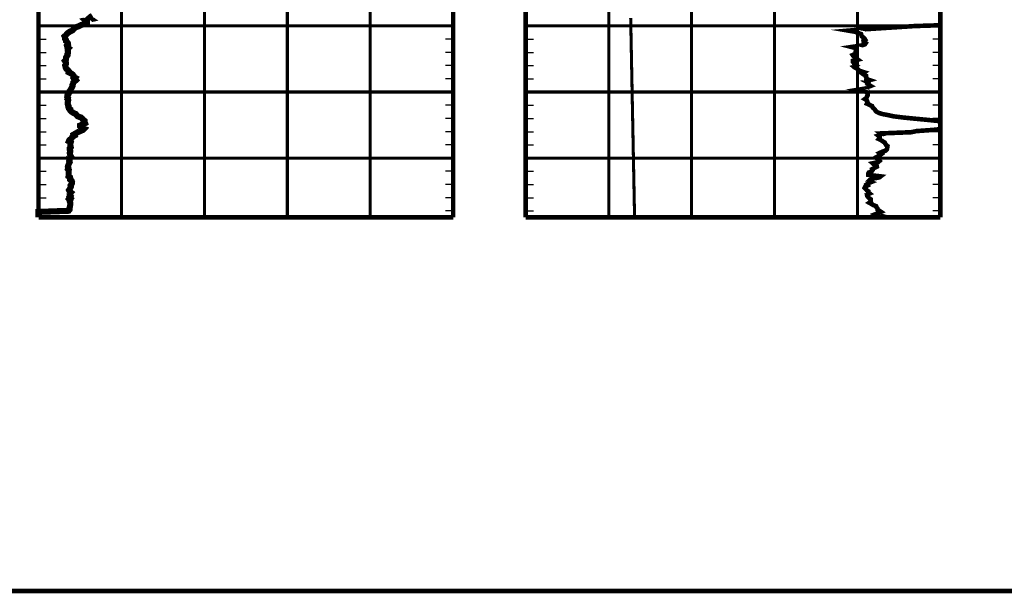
# Model space of a CAD drawing. Extents: x 83 to 619, y 53 to 229.
# Tile 2 of 14: x 128 to 202, y 53 to 96. Entities that reach past the tile are written whole.
import ezdxf

# ---------------------------------------------------------------- set-up
doc = ezdxf.new("R2010")
doc.units = 0
doc.header["$MEASUREMENT"] = 0
for name, pattern in [('DASH', [0.12, 0.08, -0.04]), ('DOT', [0.04, 0, -0.04]), ('SOLID', [0])]:
    doc.linetypes.add(name, pattern=pattern)
doc.layers.get('0').update_dxf_attribs({"linetype": 'SOLID'})

msp = doc.modelspace()

# ---------------------------------------------------------------- linework, layer by layer
at = {"color": 7, "linetype": 'SOLID', "const_width": 0.347}
for points in [[(83.094, 52.748), (317.576, 52.748), (317.576, 228.898), (83.094, 228.898), (83.094, 52.748)], [(83.094, 52.748), (317.576, 52.748), (317.576, 228.898), (83.094, 228.898), (83.094, 52.748)], [(83.094, 52.748), (317.576, 52.748), (317.576, 228.898), (83.094, 228.898), (83.094, 52.748)], [(83.094, 52.748), (317.576, 52.748), (317.576, 228.898), (83.094, 228.898), (83.094, 52.748)], [(83.094, 52.748), (317.576, 52.748), (317.576, 228.898), (83.094, 228.898), (83.094, 52.748)], [(83.094, 52.748), (317.576, 52.748), (317.576, 228.898), (83.094, 228.898), (83.094, 52.748)], [(83.094, 52.748), (317.576, 52.748), (317.576, 228.898), (83.094, 228.898), (83.094, 52.748)], [(83.094, 52.748), (317.576, 52.748), (317.576, 228.898), (83.094, 228.898), (83.094, 52.748)], [(83.094, 52.748), (317.576, 52.748), (317.576, 228.898), (83.094, 228.898), (83.094, 52.748)], [(83.094, 52.748), (317.576, 52.748), (317.576, 228.898), (83.094, 228.898), (83.094, 52.748)], [(83.094, 52.748), (317.576, 52.748), (317.576, 228.898), (83.094, 228.898), (83.094, 52.748)], [(83.094, 52.748), (317.576, 52.748), (317.576, 228.898), (83.094, 228.898), (83.094, 52.748)], [(83.094, 52.748), (317.576, 52.748), (317.576, 228.898), (83.094, 228.898), (83.094, 52.748)], [(83.094, 52.748), (317.576, 52.748), (317.576, 228.898), (83.094, 228.898), (83.094, 52.748)], [(83.094, 52.748), (317.576, 52.748), (317.576, 228.898), (83.094, 228.898), (83.094, 52.748)], [(83.094, 52.748), (317.576, 52.748), (317.576, 228.898), (83.094, 228.898), (83.094, 52.748)], [(83.094, 52.748), (317.576, 52.748), (317.576, 228.898), (83.094, 228.898), (83.094, 52.748)], [(83.094, 52.748), (317.576, 52.748), (317.576, 228.898), (83.094, 228.898), (83.094, 52.748)], [(83.094, 52.748), (317.576, 52.748), (317.576, 228.898), (83.094, 228.898), (83.094, 52.748)], [(83.094, 52.748), (317.576, 52.748), (317.576, 228.898), (83.094, 228.898), (83.094, 52.748)], [(83.094, 52.748), (317.576, 52.748), (317.576, 228.898), (83.094, 228.898), (83.094, 52.748)], [(83.094, 52.748), (317.576, 52.748), (317.576, 228.898), (83.094, 228.898), (83.094, 52.748)], [(129.251, 185.582), (129.251, 81.083)], [(160.67, 185.582), (160.67, 81.083)], [(166.168, 185.582), (166.168, 81.083)], [(166.168, 185.582), (166.168, 81.083)], [(197.586, 185.582), (197.586, 81.083)], [(197.586, 185.582), (197.586, 81.083)], [(129.251, 81.083), (160.67, 81.083)], [(166.168, 81.083), (197.586, 81.083)], [(166.168, 81.083), (197.586, 81.083)]]:
    msp.add_lwpolyline(points, dxfattribs=at)
at = {"color": 8, "linetype": 'DOT', "const_width": 0.231}
for points in [[(135.535, 185.582), (135.535, 81.083)], [(141.819, 185.582), (141.819, 81.083)], [(148.102, 185.582), (148.102, 81.083)], [(154.386, 185.582), (154.386, 81.083)], [(172.451, 185.582), (172.451, 81.083)], [(178.735, 185.582), (178.735, 81.083)], [(185.019, 185.582), (185.019, 81.083)], [(191.302, 185.582), (191.302, 81.083)], [(129.251, 95.607), (160.67, 95.607)], [(160.67, 95.607), (129.251, 95.607)], [(166.168, 95.607), (197.586, 95.607)], [(197.586, 95.607), (166.168, 95.607)], [(166.168, 95.607), (197.586, 95.607)], [(197.586, 95.607), (166.168, 95.607)], [(129.251, 90.595), (160.67, 90.595)], [(160.67, 90.595), (129.251, 90.595)], [(166.168, 90.595), (197.586, 90.595)], [(197.586, 90.595), (166.168, 90.595)], [(166.168, 90.595), (197.586, 90.595)], [(197.586, 90.595), (166.168, 90.595)], [(129.251, 85.583), (160.67, 85.583)], [(160.67, 85.583), (129.251, 85.583)], [(166.168, 85.583), (197.586, 85.583)], [(197.586, 85.583), (166.168, 85.583)], [(166.168, 85.583), (197.586, 85.583)], [(197.586, 85.583), (166.168, 85.583)]]:
    msp.add_lwpolyline(points, dxfattribs=at)
at = {"color": 96, "linetype": 'SOLID', "const_width": 0.462}
msp.add_lwpolyline([(133.336, 96.383), (133.198, 96.296), (133.097, 96.209), (133.223, 96.121), (132.82, 96.034), (132.921, 95.948), (132.921, 95.861), (132.802, 95.774), (132.506, 95.688), (132.337, 95.599), (132.092, 95.513), (131.96, 95.425), (131.884, 95.339), (131.796, 95.252), (131.62, 95.166), (131.488, 95.078), (131.394, 94.991), (131.325, 94.905), (131.224, 94.819), (131.262, 94.731), (131.256, 94.644), (131.325, 94.557), (131.325, 94.472), (131.413, 94.386), (131.476, 94.298), (131.488, 94.21), (131.4, 94.123), (131.432, 94.01), (131.532, 93.926), (131.457, 93.839), (131.457, 93.751), (131.488, 93.663), (131.488, 93.575), (131.444, 93.489), (131.457, 93.402), (131.4, 93.314), (131.344, 93.227), (131.338, 93.14), (131.325, 93.051), (131.25, 92.963), (131.312, 92.875), (131.338, 92.789), (131.325, 92.703), (131.268, 92.615), (131.294, 92.529), (131.312, 92.442), (131.356, 92.356), (131.463, 92.269), (131.545, 92.181), (131.532, 92.096), (131.715, 92.01), (131.84, 91.923), (131.903, 91.836), (131.891, 91.748), (132.048, 91.663), (131.991, 91.576), (132.079, 91.49), (131.985, 91.402), (131.884, 91.315), (131.872, 91.228), (131.828, 91.142), (131.834, 91.056), (131.796, 90.969), (131.74, 90.881), (131.683, 90.765), (131.62, 90.678), (131.62, 90.59), (131.507, 90.502), (131.501, 90.413), (131.432, 90.324), (131.426, 90.237), (131.482, 90.149), (131.444, 90.061), (131.501, 89.973), (131.488, 89.885), (131.457, 89.797), (131.47, 89.71), (131.476, 89.623), (131.532, 89.535), (131.52, 89.449), (131.545, 89.362), (131.664, 89.275), (131.664, 89.19), (131.752, 89.101), (131.884, 89.014), (132.079, 88.926), (132.136, 88.839), (132.217, 88.752), (132.469, 88.665), (132.569, 88.579), (132.619, 88.491), (132.745, 88.405), (132.745, 88.32), (132.777, 88.234), (132.594, 88.148), (132.406, 88.061), (132.406, 87.975), (132.475, 87.89), (132.695, 87.805), (132.613, 87.72), (132.418, 87.631), (132.224, 87.547), (132.066, 87.454), (131.928, 87.375), (131.972, 87.288), (131.815, 87.201), (131.771, 87.112), (131.683, 87.027), (131.583, 86.939), (131.545, 86.851), (131.689, 86.763), (131.664, 86.673), (131.664, 86.586), (131.677, 86.498), (131.696, 86.41), (131.608, 86.322), (131.608, 86.235), (131.652, 86.148), (131.652, 86.06), (131.62, 85.973), (131.633, 85.885), (131.652, 85.797), (131.708, 85.709), (131.595, 85.621), (131.62, 85.535), (131.62, 85.449), (131.576, 85.363), (131.608, 85.277), (131.564, 85.19), (131.532, 85.101), (131.501, 85.015), (131.476, 84.927), (131.513, 84.838), (131.476, 84.748), (131.545, 84.664), (131.532, 84.575), (131.532, 84.488), (131.532, 84.399), (131.532, 84.312), (131.526, 84.199), (131.645, 84.122), (131.652, 84.033), (131.652, 83.947), (131.765, 83.857), (131.796, 83.769), (131.784, 83.682), (131.74, 83.594), (131.683, 83.507), (131.708, 83.418), (131.664, 83.331), (131.62, 83.244), (131.564, 83.156), (131.608, 83.069), (131.708, 82.984), (131.62, 82.895), (131.62, 82.808), (131.677, 82.721), (131.608, 82.633), (131.677, 82.546), (131.576, 82.459), (131.652, 82.371), (131.62, 82.285), (131.652, 82.199), (131.664, 82.111), (131.652, 82.024), (131.633, 81.936), (131.62, 81.849), (131.608, 81.763), (131.601, 81.677), (131.532, 81.588), (129.251, 81.502), (129.251, 81.418), (129.251, 81.334), (129.251, 81.248), (129.251, 81.16), (129.251, 81.084)], dxfattribs=at)
at = {"color": 132, "linetype": 'DASH', "const_width": 0.231}
msp.add_lwpolyline([(174.117, 96.209), (174.118, 96.121), (174.12, 96.034), (174.122, 95.948), (174.123, 95.861), (174.125, 95.774), (174.127, 95.688), (174.128, 95.599), (174.13, 95.513), (174.132, 95.425), (174.134, 95.339), (174.135, 95.252), (174.137, 95.166), (174.139, 95.078), (174.14, 94.991), (174.142, 94.905), (174.144, 94.819), (174.145, 94.731), (174.147, 94.644), (174.149, 94.557), (174.15, 94.472), (174.152, 94.386), (174.154, 94.298), (174.156, 94.21), (174.157, 94.123), (174.16, 94.01), (174.161, 93.926), (174.163, 93.839), (174.165, 93.751), (174.166, 93.663), (174.168, 93.575), (174.17, 93.489), (174.171, 93.402), (174.173, 93.314), (174.175, 93.227), (174.177, 93.14), (174.178, 93.051), (174.18, 92.963), (174.182, 92.875), (174.184, 92.789), (174.185, 92.703), (174.187, 92.615), (174.189, 92.529), (174.19, 92.442), (174.192, 92.356), (174.194, 92.269), (174.195, 92.181), (174.197, 92.096), (174.199, 92.01), (174.2, 91.923), (174.202, 91.836), (174.204, 91.748), (174.206, 91.663), (174.207, 91.576), (174.209, 91.49), (174.211, 91.402), (174.212, 91.315), (174.214, 91.228), (174.216, 91.142), (174.217, 91.056), (174.219, 90.969), (174.221, 90.881), (174.223, 90.765), (174.225, 90.678), (174.227, 90.59), (174.228, 90.502), (174.23, 90.413), (174.232, 90.324), (174.233, 90.237), (174.235, 90.149), (174.237, 90.061), (174.238, 89.973), (174.24, 89.885), (174.242, 89.797), (174.243, 89.71), (174.245, 89.623), (174.247, 89.535), (174.249, 89.449), (174.25, 89.362), (174.252, 89.275), (174.254, 89.19), (174.255, 89.101), (174.257, 89.014), (174.259, 88.926), (174.261, 88.839), (174.262, 88.752), (174.264, 88.665), (174.266, 88.579), (174.267, 88.491), (174.269, 88.405), (174.271, 88.32), (174.272, 88.234), (174.274, 88.148), (174.276, 88.061), (174.277, 87.975), (174.279, 87.89), (174.281, 87.805), (174.282, 87.72), (174.284, 87.631), (174.286, 87.547), (174.288, 87.454), (174.289, 87.375), (174.291, 87.288), (174.293, 87.201), (174.294, 87.112), (174.296, 87.027), (174.298, 86.939), (174.299, 86.851), (174.301, 86.763), (174.303, 86.673), (174.305, 86.586), (174.306, 86.498), (174.308, 86.41), (174.31, 86.322), (174.312, 86.235), (174.313, 86.148), (174.315, 86.06), (174.317, 85.973), (174.319, 85.885), (174.32, 85.797), (174.322, 85.709), (174.324, 85.621), (174.325, 85.535), (174.327, 85.449), (174.329, 85.363), (174.33, 85.277), (174.332, 85.19), (174.334, 85.101), (174.336, 85.015), (174.337, 84.927), (174.339, 84.838), (174.341, 84.748), (174.343, 84.664), (174.344, 84.575), (174.346, 84.488), (174.348, 84.399), (174.35, 84.312), (174.352, 84.199), (174.353, 84.122), (174.355, 84.033), (174.357, 83.947), (174.358, 83.857), (174.36, 83.769), (174.362, 83.682), (174.364, 83.594), (174.365, 83.507), (174.367, 83.418), (174.369, 83.331), (174.37, 83.244), (174.372, 83.156), (174.374, 83.069), (174.375, 82.984), (174.377, 82.895), (174.379, 82.808), (174.38, 82.721), (174.382, 82.633), (174.384, 82.546), (174.385, 82.459), (174.387, 82.371), (174.389, 82.285), (174.391, 82.199), (174.392, 82.111), (174.394, 82.024), (174.396, 81.936), (174.397, 81.849), (174.399, 81.763), (174.401, 81.677), (174.402, 81.588), (174.404, 81.502), (174.406, 81.418), (174.407, 81.334), (174.409, 81.248), (174.411, 81.16), (174.413, 81.084)], dxfattribs=at)
at = {"color": 7, "linetype": 'SOLID'}
for points in [[(129.251, 95.607), (129.829, 95.607)], [(160.67, 95.607), (160.092, 95.607)], [(166.168, 95.607), (166.745, 95.607)], [(166.168, 95.607), (166.745, 95.607)], [(197.586, 95.607), (197.008, 95.607)], [(197.586, 95.607), (197.008, 95.607)], [(129.251, 94.604), (129.829, 94.604)], [(160.67, 94.604), (160.092, 94.604)], [(166.168, 94.604), (166.745, 94.604)], [(166.168, 94.604), (166.745, 94.604)], [(197.586, 94.604), (197.008, 94.604)], [(197.586, 94.604), (197.008, 94.604)], [(129.251, 93.602), (129.829, 93.602)], [(160.67, 93.602), (160.092, 93.602)], [(166.168, 93.602), (166.745, 93.602)], [(166.168, 93.602), (166.745, 93.602)], [(197.586, 93.602), (197.008, 93.602)], [(197.586, 93.602), (197.008, 93.602)], [(129.251, 92.6), (129.829, 92.6)], [(160.67, 92.6), (160.092, 92.6)], [(166.168, 92.6), (166.745, 92.6)], [(166.168, 92.6), (166.745, 92.6)], [(197.586, 92.6), (197.008, 92.6)], [(197.586, 92.6), (197.008, 92.6)], [(129.251, 91.597), (129.829, 91.597)], [(160.67, 91.597), (160.092, 91.597)], [(166.168, 91.597), (166.745, 91.597)], [(166.168, 91.597), (166.745, 91.597)], [(197.586, 91.597), (197.008, 91.597)], [(197.586, 91.597), (197.008, 91.597)], [(129.251, 90.595), (129.829, 90.595)], [(160.67, 90.595), (160.092, 90.595)], [(166.168, 90.595), (166.745, 90.595)], [(166.168, 90.595), (166.745, 90.595)], [(197.586, 90.595), (197.008, 90.595)], [(197.586, 90.595), (197.008, 90.595)], [(129.251, 89.593), (129.829, 89.593)], [(160.67, 89.593), (160.092, 89.593)], [(166.168, 89.593), (166.745, 89.593)], [(166.168, 89.593), (166.745, 89.593)], [(197.586, 89.593), (197.008, 89.593)], [(197.586, 89.593), (197.008, 89.593)], [(129.251, 88.59), (129.829, 88.59)], [(160.67, 88.59), (160.092, 88.59)], [(166.168, 88.59), (166.745, 88.59)], [(166.168, 88.59), (166.745, 88.59)], [(197.586, 88.59), (197.008, 88.59)], [(197.586, 88.59), (197.008, 88.59)], [(129.251, 87.588), (129.829, 87.588)], [(160.67, 87.588), (160.092, 87.588)], [(166.168, 87.588), (166.745, 87.588)], [(166.168, 87.588), (166.745, 87.588)], [(197.586, 87.588), (197.008, 87.588)], [(197.586, 87.588), (197.008, 87.588)], [(129.251, 86.586), (129.829, 86.586)], [(160.67, 86.586), (160.092, 86.586)], [(166.168, 86.586), (166.745, 86.586)], [(166.168, 86.586), (166.745, 86.586)], [(197.586, 86.586), (197.008, 86.586)], [(197.586, 86.586), (197.008, 86.586)], [(129.251, 85.583), (129.829, 85.583)], [(160.67, 85.583), (160.092, 85.583)], [(166.168, 85.583), (166.745, 85.583)], [(166.168, 85.583), (166.745, 85.583)], [(197.586, 85.583), (197.008, 85.583)], [(197.586, 85.583), (197.008, 85.583)], [(129.251, 84.581), (129.829, 84.581)], [(160.67, 84.581), (160.092, 84.581)], [(166.168, 84.581), (166.745, 84.581)], [(166.168, 84.581), (166.745, 84.581)], [(197.586, 84.581), (197.008, 84.581)], [(197.586, 84.581), (197.008, 84.581)], [(129.251, 83.579), (129.829, 83.579)], [(160.67, 83.579), (160.092, 83.579)], [(166.168, 83.579), (166.745, 83.579)], [(166.168, 83.579), (166.745, 83.579)], [(197.586, 83.579), (197.008, 83.579)], [(197.586, 83.579), (197.008, 83.579)], [(129.251, 82.576), (129.829, 82.576)], [(160.67, 82.576), (160.092, 82.576)], [(166.168, 82.576), (166.745, 82.576)], [(166.168, 82.576), (166.745, 82.576)], [(197.586, 82.576), (197.008, 82.576)], [(197.586, 82.576), (197.008, 82.576)], [(129.251, 81.574), (129.829, 81.574)], [(160.67, 81.574), (160.092, 81.574)], [(166.168, 81.574), (166.745, 81.574)], [(166.168, 81.574), (166.745, 81.574)], [(197.586, 81.574), (197.008, 81.574)], [(197.586, 81.574), (197.008, 81.574)]]:
    msp.add_lwpolyline(points, dxfattribs=at)
at = {"color": 132, "linetype": 'SOLID', "const_width": 0.347}
for points in [[(197.586, 95.66), (195.659, 95.599), (194.322, 95.513), (192.948, 95.425), (191.62, 95.339), (190.615, 95.252), (191.109, 95.166), (191.343, 95.078), (191.574, 94.991), (191.596, 94.905), (191.625, 94.819), (191.747, 94.731), (191.833, 94.644), (191.886, 94.557), (191.757, 94.472), (191.771, 94.386), (191.92, 94.298), (191.858, 94.21), (191.598, 94.123), (190.844, 94.01), (191.166, 93.926), (191.19, 93.839), (191.198, 93.751), (191.162, 93.663), (191.174, 93.575), (191.134, 93.489), (190.937, 93.402), (190.995, 93.314), (191.091, 93.227), (191.218, 93.14), (191.337, 93.051), (190.965, 92.963), (190.963, 92.875), (191.033, 92.789), (191.055, 92.703), (191.186, 92.615), (191.009, 92.529), (191.111, 92.442), (191.285, 92.356), (191.369, 92.269), (191.528, 92.181), (191.796, 92.096), (191.65, 92.01), (191.777, 91.923), (191.946, 91.836), (191.936, 91.748), (191.988, 91.663), (191.977, 91.576), (192.234, 91.49), (191.948, 91.402), (192.113, 91.315), (192.057, 91.228), (192.147, 91.142), (192.294, 91.056), (192.067, 90.969), (192.037, 90.881), (191.341, 90.765), (191.757, 90.678), (191.966, 90.59), (192.057, 90.502), (192.079, 90.413), (192.065, 90.324), (192.012, 90.237), (191.982, 90.149), (191.86, 90.061), (192.012, 89.973), (192.019, 89.885), (192.071, 89.797), (192.022, 89.71), (192.208, 89.623), (192.403, 89.535), (192.431, 89.449), (192.513, 89.362), (192.612, 89.275), (192.66, 89.19), (192.739, 89.101), (192.91, 89.014), (193.185, 88.926), (193.64, 88.839), (194.032, 88.752), (194.729, 88.665), (195.585, 88.579), (196.513, 88.491), (197.352, 88.405), (197.586, 88.349)], [(197.586, 87.786), (197.012, 87.72), (195.764, 87.631), (195.371, 87.547), (193.046, 87.454), (193.149, 87.375), (192.869, 87.288), (192.978, 87.201), (192.984, 87.112), (192.915, 87.027), (193.103, 86.939), (193.219, 86.851), (193.368, 86.763), (193.41, 86.673), (193.463, 86.586), (193.573, 86.498), (193.561, 86.41), (193.543, 86.322), (193.523, 86.235), (193.421, 86.148), (193.159, 86.06), (192.98, 85.973), (193.109, 85.885), (192.99, 85.797), (192.835, 85.709), (192.677, 85.621), (192.829, 85.535), (192.871, 85.449), (192.962, 85.363), (192.858, 85.277), (192.455, 85.19), (192.555, 85.101), (192.749, 85.015), (192.767, 84.927), (192.588, 84.838), (192.409, 84.748), (192.435, 84.664), (192.369, 84.575), (192.153, 84.488), (192.111, 84.399), (192.119, 84.312), (193.056, 84.199), (192.956, 84.122), (192.491, 84.033), (192.266, 83.947), (192.168, 83.857), (192.35, 83.769), (192.136, 83.682), (192.007, 83.594), (192.073, 83.507), (191.89, 83.418), (191.843, 83.331), (191.936, 83.244), (191.997, 83.156), (192.117, 83.069), (192.109, 82.984), (192.223, 82.895), (192.019, 82.808), (192.035, 82.721), (192.093, 82.633), (192.186, 82.546), (192.306, 82.459), (192.302, 82.371), (192.314, 82.285), (192.193, 82.199), (192.35, 82.111), (192.489, 82.024), (192.714, 81.936), (192.744, 81.849), (192.817, 81.763), (192.821, 81.677), (192.958, 81.588), (193.086, 81.502), (192.893, 81.418), (192.672, 81.334), (192.869, 81.248), (193.243, 81.16), (191.449, 81.084)]]:
    msp.add_lwpolyline(points, dxfattribs=at)

doc.saveas('drawing.dxf')
